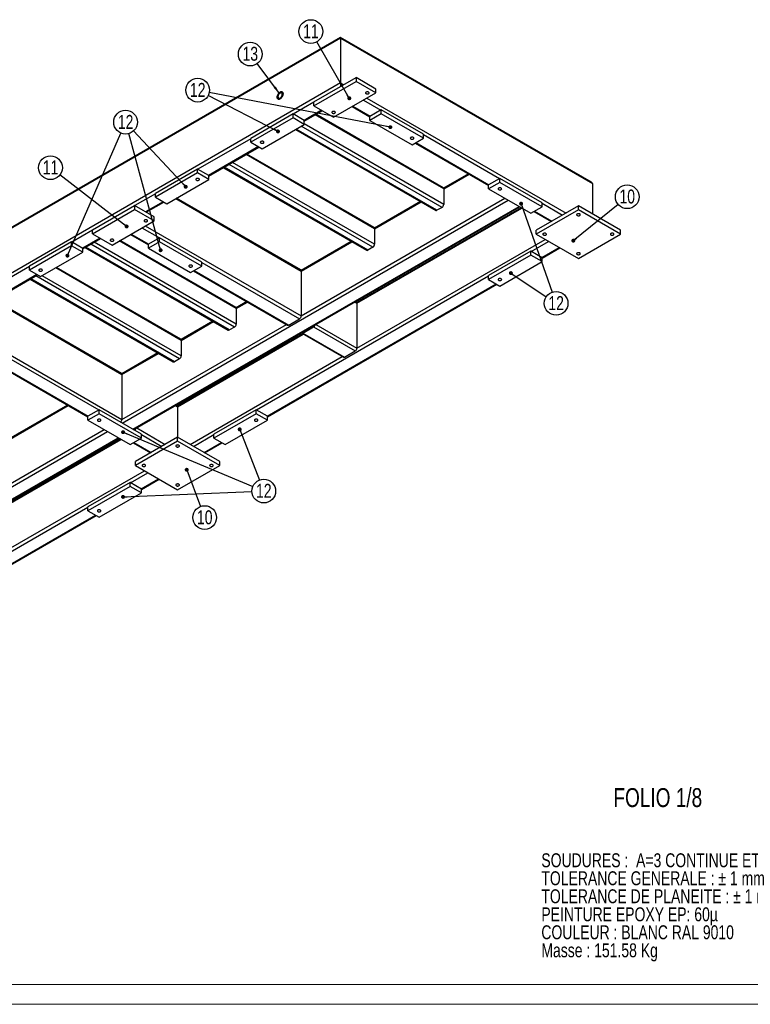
# Model space of a CAD drawing. Header units: millimetres. Extents: x 0 to 841, y 0 to 594.
# Tile 7 of 13: x 491 to 674, y 0 to 247. Entities that reach past the tile are written whole.
import ezdxf

# ---------------------------------------------------------------- set-up
doc = ezdxf.new("R2010")
doc.units = ezdxf.units.MM
doc.layers.add('NOTES', color=6, linetype='Continuous')
doc.layers.add('TRAIT-FORT', color=4, linetype='Continuous', lineweight=25)
doc.styles.add('SLDTEXTSTYLE0', font='TXT', dxfattribs={"width": 0.75})
doc.dimstyles.new('SLDDIMSTYLE2', dxfattribs={"dimtxt": 0.18, "dimasz": 1, "dimexe": 0, "dimexo": 0.0625, "dimgap": 0, "dimtad": 0, "dimtih": 1, "dimtoh": 1, "dimdec": 0, "dimrnd": 1e-09, "dimzin": 0, "dimdsep": 46, "dimtxsty": 'Standard', "dimblk1": 'DOT', "dimblk2": 'DOT', "dimsah": 1, "dimcen": 0.09, "dimadec": 0, "dimazin": 0, "dimtfac": 1, "dimtdec": 0, "dimtofl": 0, "dimtmove": 0, "dimatfit": 3, "dimldrblk": 'DOT', "dimfxl": 1, "dimfrac": 2, "dimtolj": 1, "dimtzin": 0, "dimarcsym": 0})
doc.dimstyles.new('SLDDIMSTYLE3', dxfattribs={"dimtxt": 0.18, "dimasz": 2, "dimexe": 0, "dimexo": 0.0625, "dimgap": 0, "dimtad": 0, "dimtih": 1, "dimtoh": 1, "dimdec": 0, "dimrnd": 1e-09, "dimzin": 0, "dimdsep": 46, "dimtxsty": 'Standard', "dimsah": 1, "dimcen": 0.09, "dimadec": 0, "dimazin": 0, "dimtfac": 2, "dimtdec": 0, "dimtofl": 0, "dimtmove": 0, "dimatfit": 3, "dimfxl": 1, "dimfrac": 2, "dimtolj": 1, "dimtzin": 0, "dimarcsym": 0})

# ---------------------------------------------------------------- blocks, each defined once
blk = doc.blocks.new('SW_NOTE_0')
at = {"layer": 'NOTES', "color": 0, "char_height": 3.5, "attachment_point": 1, "style": 'SLDTEXTSTYLE0'}
for s, insert in [('SOUDURES :  A=3 CONTINUE ETANCHE', (0, 4.51)), ('TOLERANCE GENERALE : ± 1 mm', (0, -0.01)), ('TOLERANCE DE PLANEITE : ± 1 mm/m', (0, -4.54)), ('PEINTURE EPOXY EP: 60µ', (0, -9.07)), ('COULEUR : BLANC RAL 9010', (0, -13.59)), ('Masse : 151.58 Kg', (0, -18.12))]:
    blk.add_mtext(s, dxfattribs=dict(at, insert=insert))
blk = doc.blocks.new('SW_NOTE_16')
at = {"layer": 'NOTES', "color": 0}
blk.add_circle((2.31, 1.88), 2.98, dxfattribs=at)
at = {"layer": 'NOTES', "color": 0, "insert": (2.32, 3.7), "char_height": 3.5, "attachment_point": 2, "style": 'SLDTEXTSTYLE0'}
blk.add_mtext('10', dxfattribs=at)
blk = doc.blocks.new('_Dot')
at = {"color": 0, "linetype": 'ByBlock', "lineweight": -2}
blk.add_line((-0.5, 0), (-1, 0), dxfattribs=at)
at = {"color": 0, "linetype": 'ByBlock', "const_width": 0.5}
blk.add_lwpolyline([(-0.25, 0, 1), (0.25, 0, 1)], format="xyb", close=True, dxfattribs=at)
blk = doc.blocks.new('SW_NOTE_17')
at = {"layer": 'NOTES', "color": 0}
blk.add_circle((2.48, -1.66), 2.98, dxfattribs=at)
at = {"layer": 'NOTES', "color": 0, "insert": (2.49, 0.16), "char_height": 3.5, "attachment_point": 2, "style": 'SLDTEXTSTYLE0'}
blk.add_mtext('12', dxfattribs=at)
blk = doc.blocks.new('SW_NOTE_18')
at = {"layer": 'NOTES', "color": 0}
blk.add_circle((1.08, -2.78), 2.98, dxfattribs=at)
at = {"layer": 'NOTES', "color": 0, "insert": (1.09, -0.96), "char_height": 3.5, "attachment_point": 2, "style": 'SLDTEXTSTYLE0'}
blk.add_mtext('12', dxfattribs=at)
blk = doc.blocks.new('SW_NOTE_19')
at = {"layer": 'NOTES', "color": 0}
blk.add_circle((1.05, -2.79), 2.98, dxfattribs=at)
at = {"layer": 'NOTES', "color": 0, "insert": (1.06, -0.97), "char_height": 3.5, "attachment_point": 2, "style": 'SLDTEXTSTYLE0'}
blk.add_mtext('10', dxfattribs=at)
blk = doc.blocks.new('SW_NOTE_26')
at = {"layer": 'NOTES', "color": 0}
blk.add_circle((-2.36, 1.82), 2.98, dxfattribs=at)
at = {"layer": 'NOTES', "color": 0, "insert": (-2.35, 3.64), "char_height": 3.5, "attachment_point": 2, "style": 'SLDTEXTSTYLE0'}
blk.add_mtext('11', dxfattribs=at)
blk = doc.blocks.new('SW_NOTE_27')
at = {"layer": 'NOTES', "color": 0}
blk.add_circle((-2.03, 2.18), 2.98, dxfattribs=at)
at = {"layer": 'NOTES', "color": 0, "insert": (-2.02, 4), "char_height": 3.5, "attachment_point": 2, "style": 'SLDTEXTSTYLE0'}
blk.add_mtext('12', dxfattribs=at)
blk = doc.blocks.new('SW_NOTE_28')
at = {"layer": 'NOTES', "color": 0}
blk.add_circle((-2.65, 1.36), 2.98, dxfattribs=at)
at = {"layer": 'NOTES', "color": 0, "insert": (-2.64, 3.18), "char_height": 3.5, "attachment_point": 2, "style": 'SLDTEXTSTYLE0'}
blk.add_mtext('12', dxfattribs=at)
blk = doc.blocks.new('SW_NOTE_29')
at = {"layer": 'NOTES', "color": 0}
blk.add_circle((-1.49, 2.58), 2.98, dxfattribs=at)
at = {"layer": 'NOTES', "color": 0, "insert": (-1.48, 4.4), "char_height": 3.5, "attachment_point": 2, "style": 'SLDTEXTSTYLE0'}
blk.add_mtext('11', dxfattribs=at)
blk = doc.blocks.new('SW_NOTE_30')
at = {"layer": 'NOTES', "color": 0}
blk.add_circle((-1.77, 2.4), 2.98, dxfattribs=at)
at = {"layer": 'NOTES', "color": 0, "insert": (-1.76, 4.22), "char_height": 3.5, "attachment_point": 2, "style": 'SLDTEXTSTYLE0'}
blk.add_mtext('13', dxfattribs=at)

msp = doc.modelspace()

# ---------------------------------------------------------------- linework, layer by layer
at = {"lineweight": 18}
for p, q in [((836, 5), (5, 5)), ((841, 0), (0, 0))]:
    msp.add_line(p, q, dxfattribs=at)
at = {"layer": 'TRAIT-FORT', "lineweight": 25}
for p, q in [((571.26, 242.8), (365.14, 123.81)), ((571.26, 243), (365.39, 124.16)), ((634.3, 206.61), (571.26, 243)), ((571.26, 243), (571.26, 242.8)), ((571.26, 242.8), (571.26, 231.53)), ((571.26, 242.8), (634.55, 206.27)), ((564.54, 226.76), (575.15, 232.88)), ((575.15, 232.88), (575.15, 231.9)), ((580.1, 230.02), (575.15, 232.88)), ((571.26, 231.53), (365.14, 112.54)), ((564.54, 225.78), (575.15, 231.9)), ((571.26, 231.53), (571.26, 230.64)), ((571.26, 231.53), (572.04, 231.08)), ((580.1, 229.04), (575.15, 231.9)), ((569.49, 222.92), (580.1, 229.04)), ((577.84, 227.74), (627.9, 198.84)), ((580.1, 229.04), (580.1, 230.02)), ((564.54, 226.68), (559.38, 223.7)), ((564.54, 225.78), (564.54, 226.76)), ((564.54, 225.78), (569.49, 222.92)), ((574.13, 225.59), (578.62, 223)), ((574.3, 225.7), (578.69, 223.16)), ((576.99, 227.25), (581.37, 224.72)), ((559.31, 223.74), (548.7, 217.61)), ((559.31, 222.76), (548.7, 216.63)), ((559.31, 222.76), (559.31, 223.74)), ((562.14, 222.1), (559.31, 223.74)), ((562.14, 221.12), (559.31, 222.76)), ((566.45, 224.68), (562.07, 222.14)), ((562.14, 221.98), (566.63, 224.57)), ((597.16, 204.93), (564.89, 223.57)), ((597.04, 205.21), (565.06, 223.67)), ((581.44, 224.76), (578.62, 223.12)), ((581.44, 223.78), (578.62, 222.14)), ((578.62, 222.14), (578.62, 223.12)), ((581.44, 223.78), (581.44, 224.76)), ((592.05, 218.63), (581.44, 224.76)), ((592.05, 217.65), (581.44, 223.78)), ((551.53, 215), (562.14, 221.12)), ((596.74, 200.28), (561.39, 220.69)), ((562.14, 221.12), (562.14, 222.1)), ((597.16, 201.01), (562.14, 221.23)), ((578.62, 222.14), (589.22, 216.02)), ((559.94, 219.85), (595.17, 199.51)), ((595.47, 199.54), (560.11, 219.95)), ((592.05, 217.65), (592.05, 218.63)), ((592.05, 218.55), (611.21, 207.49)), ((548.7, 217.53), (535.41, 209.86)), ((550.61, 215.53), (538.1, 208.31)), ((538.17, 208.14), (550.79, 215.43)), ((548.7, 216.63), (548.7, 217.61)), ((548.7, 216.63), (551.53, 215)), ((589.22, 216.02), (592.05, 217.65)), ((589.97, 216.45), (608.45, 205.78)), ((590.14, 216.55), (608.53, 205.94)), ((579.79, 194.91), (547.51, 213.54)), ((579.67, 195.18), (547.69, 213.64)), ((578.1, 189.52), (542, 210.36)), ((579.37, 190.25), (543.27, 211.09)), ((579.79, 190.99), (544.12, 211.58)), ((535.34, 209.9), (524.73, 203.78)), ((535.34, 208.92), (524.73, 202.8)), ((535.34, 208.92), (535.34, 209.9)), ((538.17, 208.27), (535.34, 209.9)), ((538.17, 207.29), (535.34, 208.92)), ((538.17, 207.29), (538.17, 208.27)), ((541.82, 210.25), (577.8, 189.49)), ((603.36, 208.72), (597.13, 205.11)), ((597.16, 204.93), (603.54, 208.61)), ((527.56, 201.16), (538.17, 207.29)), ((611.28, 207.53), (608.45, 205.9)), ((611.28, 206.55), (608.45, 204.92)), ((608.45, 204.92), (608.45, 205.9)), ((611.28, 206.55), (611.28, 207.53)), ((621.89, 201.41), (611.28, 207.53)), ((621.89, 200.43), (611.28, 206.55)), ((634.55, 206.27), (634.55, 198.59)), ((524.73, 203.69), (519.57, 200.71)), ((524.73, 202.8), (524.73, 203.78)), ((597.16, 204.93), (597.16, 201.01)), ((608.45, 204.92), (619.06, 198.79)), ((508.89, 194.63), (519.5, 200.75)), ((516.39, 146.06), (613.4, 202.06)), ((519.08, 144.5), (616.09, 200.51)), ((519.5, 200.75), (519.5, 199.77)), ((524.45, 197.9), (519.5, 200.75)), ((526.64, 201.69), (522.26, 199.16)), ((522.43, 199.06), (526.82, 201.59)), ((524.73, 202.8), (527.56, 201.16)), ((529.83, 202.47), (561.36, 184.26)), ((561.24, 184.54), (530, 202.57)), ((561.36, 173), (612.56, 202.55)), ((591.3, 201.75), (579.76, 195.09)), ((579.79, 194.91), (591.47, 201.65)), ((619.06, 198.79), (621.89, 200.43)), ((631.01, 200.63), (620.41, 194.51)), ((621.89, 200.43), (621.89, 201.41)), ((621.89, 201.33), (627.05, 198.35)), ((631.01, 199.65), (631.01, 200.63)), ((641.62, 194.51), (631.01, 200.63)), ((508.89, 193.65), (519.5, 199.77)), ((519.25, 144.4), (616.27, 200.41)), ((524.45, 196.92), (519.5, 199.77)), ((616.62, 200.2), (575.32, 176.36)), ((575.36, 176.18), (616.8, 200.1)), ((596.74, 200.28), (595.47, 199.54)), ((619.81, 199.22), (624.19, 196.69)), ((619.98, 199.33), (624.36, 196.79)), ((631.01, 199.65), (620.41, 193.53)), ((641.62, 193.53), (631.01, 199.65)), ((513.84, 190.79), (524.45, 196.92)), ((522.19, 195.61), (561.36, 173)), ((524.45, 196.92), (524.45, 197.9)), ((508.89, 194.55), (503.73, 191.57)), ((508.89, 193.65), (508.89, 194.63)), ((508.89, 193.65), (513.84, 190.79)), ((518.48, 193.47), (522.97, 190.88)), ((518.65, 193.57), (523.04, 191.04)), ((521.34, 195.12), (525.72, 192.59)), ((579.79, 194.91), (579.79, 190.99)), ((620.41, 193.53), (620.41, 194.51)), ((620.41, 193.53), (631.01, 187.41)), ((631.01, 187.41), (641.62, 193.53)), ((641.62, 193.53), (641.62, 194.51)), ((503.66, 191.61), (493.06, 185.49)), ((503.66, 190.63), (493.06, 184.51)), ((503.66, 190.63), (503.66, 191.61)), ((506.49, 189.98), (503.66, 191.61)), ((506.49, 189), (503.66, 190.63)), ((510.8, 192.55), (506.42, 190.02)), ((506.49, 189.86), (510.98, 192.45)), ((544.63, 170.19), (508.53, 191.03)), ((545.05, 170.93), (509.38, 191.52)), ((545.05, 174.85), (515.64, 191.83)), ((544.93, 175.12), (515.81, 191.93)), ((525.79, 192.63), (522.97, 191)), ((525.79, 191.65), (522.97, 190.02)), ((522.97, 190.02), (522.97, 191)), ((525.79, 191.65), (525.79, 192.63)), ((536.4, 186.51), (525.79, 192.63)), ((536.4, 185.53), (525.79, 191.65)), ((573.93, 191.72), (561.32, 184.45)), ((561.36, 184.26), (574.1, 191.62)), ((575.36, 164.91), (622.67, 192.22)), ((619.13, 189.2), (623.52, 191.73)), ((495.88, 182.88), (506.49, 189)), ((506.49, 189), (506.49, 189.98)), ((507.08, 190.2), (543.05, 169.43)), ((543.35, 169.46), (507.26, 190.3)), ((522.97, 190.02), (533.57, 183.9)), ((579.37, 190.25), (578.1, 189.52)), ((619.06, 189.24), (608.45, 183.12)), ((619.06, 188.26), (608.45, 182.14)), ((619.06, 188.26), (619.06, 189.24)), ((621.89, 187.61), (619.06, 189.24)), ((621.89, 186.63), (619.06, 188.26)), ((621.82, 187.65), (626.2, 190.18)), ((621.89, 187.49), (626.38, 190.08)), ((536.4, 185.53), (536.4, 186.51)), ((536.4, 186.43), (560.94, 172.26)), ((611.28, 180.51), (621.89, 186.63)), ((621.89, 186.63), (621.89, 187.61)), ((493.06, 185.41), (443.84, 157)), ((494.96, 183.41), (446.53, 155.44)), ((446.6, 155.28), (495.14, 183.3)), ((493.06, 184.51), (493.06, 185.49)), ((493.06, 184.51), (495.88, 182.88)), ((531.22, 162.94), (496.29, 183.11)), ((531.22, 166.86), (499.68, 185.07)), ((531.09, 167.14), (499.86, 185.17)), ((533.57, 183.9), (536.4, 185.53)), ((534.32, 184.32), (557.95, 170.68)), ((534.49, 184.43), (558.25, 170.71)), ((561.36, 184.26), (561.36, 173)), ((608.45, 182.14), (608.45, 183.12)), ((493.24, 182.21), (529.22, 161.44)), ((529.52, 161.47), (493.42, 182.31)), ((530.79, 162.21), (494.69, 183.05)), ((550.12, 149.36), (608.45, 183.04)), ((552.81, 147.81), (610.36, 181.04)), ((552.88, 147.65), (610.54, 180.94)), ((608.45, 182.14), (611.28, 180.51)), ((484.04, 176.9), (516.32, 158.26)), ((516.19, 158.54), (484.22, 177)), ((547.71, 176.59), (545.01, 175.03)), ((545.05, 174.85), (547.89, 176.49)), ((574.83, 176.49), (575.36, 176.18)), ((575.24, 176.46), (575.01, 176.59)), ((575.36, 176.18), (575.36, 164.91)), ((545.05, 174.85), (545.05, 170.93)), ((474.28, 171.26), (516.32, 146.99)), ((516.32, 146.99), (557.65, 170.85)), ((539.18, 171.66), (531.18, 167.04)), ((531.22, 166.86), (539.36, 171.56)), ((558.25, 170.71), (560.94, 172.26)), ((565.07, 170.85), (575.36, 164.91)), ((470.69, 169.05), (507.76, 147.65)), ((470.99, 169.08), (507.83, 147.81)), ((473.68, 170.63), (510.52, 149.36)), ((561.72, 168.51), (530.28, 150.36)), ((530.32, 150.18), (561.89, 168.41)), ((544.63, 170.19), (543.35, 169.46)), ((561.49, 168.64), (571.95, 162.6)), ((561.75, 168.94), (561.79, 168.91)), ((561.79, 168.91), (564.47, 170.47)), ((561.79, 168.67), (564.47, 170.22)), ((561.79, 168.67), (572.25, 162.63)), ((564.47, 170.22), (574.94, 164.18)), ((531.22, 166.86), (531.22, 162.94)), ((525.35, 163.68), (516.28, 158.44)), ((516.32, 158.26), (525.52, 163.58)), ((572.25, 162.63), (574.94, 164.18)), ((530.79, 162.21), (529.52, 161.47)), ((533.43, 140.71), (571.65, 162.77)), ((516.32, 158.26), (516.32, 146.99)), ((502.67, 150.59), (469.75, 131.58)), ((469.79, 131.4), (502.85, 150.49)), ((510.59, 149.4), (507.76, 147.77)), ((510.59, 148.42), (510.59, 149.4)), ((521.2, 143.28), (510.59, 149.4)), ((529.79, 150.49), (530.32, 150.18)), ((530.2, 150.45), (529.97, 150.59)), ((530.32, 150.18), (530.32, 142.5)), ((550.05, 149.4), (539.44, 143.28)), ((550.05, 148.42), (550.05, 149.4)), ((552.88, 147.77), (550.05, 149.4)), ((510.59, 148.42), (507.76, 146.79)), ((507.76, 146.79), (507.76, 147.77)), ((507.76, 146.79), (518.37, 140.67)), ((521.2, 142.3), (510.59, 148.42)), ((550.05, 148.42), (539.44, 142.3)), ((542.27, 140.67), (552.88, 146.79)), ((552.88, 146.79), (550.05, 148.42)), ((552.88, 146.79), (552.88, 147.77)), ((414.85, 87.44), (512.71, 143.93)), ((469.79, 120.13), (511.86, 144.42)), ((519.29, 144.38), (519.43, 144.46)), ((520.03, 144.85), (527.21, 140.71)), ((417.54, 85.89), (515.4, 142.38)), ((417.84, 85.86), (515.58, 142.28)), ((515.93, 142.08), (483.75, 123.5)), ((483.79, 123.32), (516.1, 141.97)), ((518.37, 140.67), (521.2, 142.3)), ((519.11, 141.1), (523.5, 138.57)), ((519.29, 141.2), (523.67, 138.67)), ((530.32, 142.5), (519.71, 136.38)), ((530.32, 141.52), (519.71, 135.4)), ((521.2, 142.3), (521.2, 143.28)), ((521.2, 143.2), (526.36, 140.22)), ((530.32, 141.52), (530.32, 142.5)), ((540.93, 136.38), (530.32, 142.5)), ((540.93, 135.4), (530.32, 141.52)), ((534.28, 140.22), (539.44, 143.2)), ((536.97, 138.67), (541.35, 141.2)), ((537.14, 138.57), (541.53, 141.1)), ((539.44, 142.3), (539.44, 143.28)), ((539.44, 142.3), (542.27, 140.67)), ((519.71, 135.4), (519.71, 136.38)), ((540.93, 135.4), (540.93, 136.38)), ((483.79, 112.05), (521.98, 134.09)), ((519.71, 135.4), (530.32, 129.28)), ((530.32, 129.28), (540.93, 135.4)), ((518.44, 131.07), (522.82, 133.6)), ((521.13, 129.52), (525.51, 132.05)), ((521.2, 129.36), (525.69, 131.95)), ((518.37, 131.11), (507.76, 124.99)), ((518.37, 130.14), (507.76, 124.01)), ((518.37, 130.14), (518.37, 131.11)), ((521.2, 129.48), (518.37, 131.11)), ((521.2, 128.5), (518.37, 130.14)), ((521.2, 128.5), (521.2, 129.48)), ((510.59, 122.38), (521.2, 128.5)), ((448.22, 90.54), (507.76, 124.91)), ((507.76, 124.01), (507.76, 124.99)), ((507.76, 124.01), (510.59, 122.38)), ((450.91, 88.99), (509.67, 122.91)), ((450.98, 88.83), (509.85, 122.81))]:
    msp.add_line(p, q, dxfattribs=at)
at = {"layer": 'TRAIT-FORT', "lineweight": 25, "flags": 128}
for points in [[(556.06, 229.25), (556.19, 229.31), (556.33, 229.35), (556.45, 229.35), (556.56, 229.31), (556.65, 229.25), (556.72, 229.16), (556.77, 229.04), (556.8, 228.9), (556.8, 228.74), (556.77, 228.57), (556.72, 228.39), (556.65, 228.22), (556.56, 228.05), (556.45, 227.89), (556.33, 227.75), (556.19, 227.63), (556.06, 227.53), (555.92, 227.47), (555.79, 227.44), (555.67, 227.44), (555.56, 227.47), (555.47, 227.53), (555.39, 227.63), (555.34, 227.74), (555.32, 227.89), (555.32, 228.04), (555.34, 228.21), (555.39, 228.39), (555.47, 228.57), (555.56, 228.74), (555.67, 228.89), (555.79, 229.04), (555.92, 229.15), (556.06, 229.25)], [(556.06, 229.25), (555.92, 229.15), (555.79, 229.04), (555.67, 228.89), (555.56, 228.74), (555.47, 228.57), (555.39, 228.39), (555.34, 228.21), (555.32, 228.04), (555.32, 227.88), (555.34, 227.74), (555.39, 227.62), (555.47, 227.53), (555.56, 227.47), (555.67, 227.44), (555.79, 227.44), (555.92, 227.47), (556.06, 227.53), (556.2, 227.63), (556.33, 227.75), (556.45, 227.89), (556.56, 228.05), (556.65, 228.22), (556.72, 228.39), (556.77, 228.57), (556.8, 228.74), (556.8, 228.9), (556.77, 229.04), (556.72, 229.16), (556.65, 229.25), (556.56, 229.31), (556.45, 229.35), (556.33, 229.34), (556.2, 229.31), (556.06, 229.25)], [(556.06, 229), (555.95, 228.92), (555.84, 228.82), (555.74, 228.69), (555.65, 228.55), (555.59, 228.41), (555.55, 228.26), (555.53, 228.12), (555.54, 227.99), (555.57, 227.88), (555.62, 227.79), (555.69, 227.74), (555.79, 227.71), (555.89, 227.71), (556, 227.75), (556.12, 227.81), (556.23, 227.91), (556.33, 228.02), (556.42, 228.16), (556.5, 228.3), (556.55, 228.45), (556.58, 228.59), (556.59, 228.73), (556.57, 228.85), (556.53, 228.95), (556.46, 229.02), (556.38, 229.06), (556.28, 229.07), (556.17, 229.05), (556.06, 229)], [(577.66, 228.86), (577.76, 228.81), (577.88, 228.79), (578.01, 228.78), (578.14, 228.8), (578.25, 228.83), (578.34, 228.89), (578.4, 228.95), (578.43, 229.02), (578.42, 229.1), (578.37, 229.17), (578.3, 229.23), (578.19, 229.27), (578.07, 229.3), (577.95, 229.3), (577.82, 229.29), (577.71, 229.25), (577.62, 229.2), (577.56, 229.13), (577.53, 229.06), (577.54, 228.99), (577.58, 228.92), (577.66, 228.86)], [(569.18, 223.96), (569.28, 223.92), (569.4, 223.89), (569.53, 223.89), (569.65, 223.9), (569.76, 223.94), (569.85, 223.99), (569.91, 224.05), (569.94, 224.13), (569.93, 224.2), (569.89, 224.27), (569.81, 224.33), (569.71, 224.37), (569.59, 224.4), (569.46, 224.4), (569.34, 224.39), (569.22, 224.35), (569.13, 224.3), (569.07, 224.24), (569.04, 224.16), (569.05, 224.09), (569.1, 224.02), (569.18, 223.96)], [(588.9, 217.47), (589.01, 217.43), (589.13, 217.4), (589.25, 217.39), (589.38, 217.41), (589.49, 217.45), (589.58, 217.5), (589.64, 217.56), (589.67, 217.64), (589.66, 217.71), (589.62, 217.78), (589.54, 217.84), (589.44, 217.88), (589.32, 217.91), (589.19, 217.91), (589.06, 217.9), (588.95, 217.86), (588.86, 217.81), (588.8, 217.74), (588.77, 217.67), (588.78, 217.6), (588.83, 217.53), (588.9, 217.47)], [(551.85, 216.45), (551.93, 216.51), (551.97, 216.58), (551.98, 216.65), (551.95, 216.72), (551.89, 216.79), (551.8, 216.84), (551.69, 216.88), (551.56, 216.89), (551.44, 216.89), (551.32, 216.86), (551.21, 216.82), (551.14, 216.76), (551.09, 216.69), (551.08, 216.61), (551.11, 216.54), (551.17, 216.48), (551.26, 216.43), (551.38, 216.39), (551.5, 216.37), (551.63, 216.38), (551.75, 216.41), (551.85, 216.45)], [(535.02, 207.1), (535.12, 207.06), (535.24, 207.03), (535.37, 207.03), (535.5, 207.04), (535.61, 207.08), (535.7, 207.13), (535.76, 207.19), (535.79, 207.27), (535.78, 207.34), (535.74, 207.41), (535.66, 207.47), (535.56, 207.51), (535.44, 207.54), (535.31, 207.54), (535.18, 207.53), (535.07, 207.49), (534.98, 207.44), (534.92, 207.38), (534.89, 207.3), (534.9, 207.23), (534.95, 207.16), (535.02, 207.1)], [(610.97, 204.73), (611.07, 204.69), (611.19, 204.66), (611.32, 204.66), (611.44, 204.67), (611.55, 204.71), (611.64, 204.76), (611.7, 204.83), (611.73, 204.9), (611.72, 204.97), (611.68, 205.04), (611.6, 205.1), (611.5, 205.15), (611.38, 205.17), (611.25, 205.18), (611.13, 205.16), (611.01, 205.13), (610.92, 205.07), (610.86, 205.01), (610.83, 204.94), (610.84, 204.86), (610.89, 204.79), (610.97, 204.73)], [(630.69, 198.24), (630.8, 198.2), (630.92, 198.17), (631.04, 198.17), (631.17, 198.18), (631.28, 198.22), (631.37, 198.27), (631.43, 198.34), (631.46, 198.41), (631.45, 198.48), (631.41, 198.55), (631.33, 198.61), (631.23, 198.66), (631.11, 198.68), (630.98, 198.69), (630.85, 198.67), (630.74, 198.64), (630.65, 198.58), (630.59, 198.52), (630.56, 198.45), (630.57, 198.37), (630.62, 198.3), (630.69, 198.24)], [(522.01, 196.73), (522.11, 196.69), (522.23, 196.66), (522.36, 196.66), (522.49, 196.67), (522.6, 196.71), (522.69, 196.76), (522.75, 196.83), (522.78, 196.9), (522.77, 196.97), (522.72, 197.04), (522.65, 197.1), (522.54, 197.15), (522.42, 197.17), (522.3, 197.18), (522.17, 197.16), (522.06, 197.13), (521.97, 197.07), (521.91, 197.01), (521.88, 196.94), (521.89, 196.86), (521.93, 196.79), (522.01, 196.73)], [(622.21, 193.35), (622.31, 193.3), (622.43, 193.28), (622.56, 193.27), (622.68, 193.29), (622.8, 193.32), (622.89, 193.37), (622.95, 193.44), (622.98, 193.51), (622.97, 193.58), (622.92, 193.65), (622.84, 193.71), (622.74, 193.76), (622.62, 193.78), (622.49, 193.79), (622.37, 193.77), (622.26, 193.74), (622.17, 193.68), (622.1, 193.62), (622.08, 193.55), (622.09, 193.47), (622.13, 193.4), (622.21, 193.35)], [(639.18, 193.35), (639.28, 193.3), (639.4, 193.28), (639.53, 193.27), (639.65, 193.29), (639.77, 193.32), (639.86, 193.37), (639.92, 193.44), (639.95, 193.51), (639.94, 193.58), (639.89, 193.65), (639.82, 193.71), (639.71, 193.76), (639.59, 193.78), (639.46, 193.79), (639.34, 193.77), (639.23, 193.74), (639.14, 193.68), (639.08, 193.62), (639.05, 193.55), (639.06, 193.47), (639.1, 193.4), (639.18, 193.35)], [(513.53, 191.84), (513.63, 191.79), (513.75, 191.76), (513.88, 191.76), (514, 191.78), (514.11, 191.81), (514.2, 191.86), (514.27, 191.93), (514.29, 192), (514.28, 192.07), (514.24, 192.14), (514.16, 192.2), (514.06, 192.25), (513.94, 192.27), (513.81, 192.28), (513.69, 192.26), (513.57, 192.23), (513.48, 192.17), (513.42, 192.11), (513.4, 192.04), (513.4, 191.96), (513.45, 191.89), (513.53, 191.84)], [(630.69, 188.45), (630.8, 188.4), (630.92, 188.38), (631.04, 188.37), (631.17, 188.39), (631.28, 188.42), (631.37, 188.47), (631.43, 188.54), (631.46, 188.61), (631.45, 188.69), (631.41, 188.76), (631.33, 188.81), (631.23, 188.86), (631.11, 188.88), (630.98, 188.89), (630.85, 188.87), (630.74, 188.84), (630.65, 188.79), (630.59, 188.72), (630.56, 188.65), (630.57, 188.58), (630.62, 188.51), (630.69, 188.45)], [(533.25, 185.34), (533.36, 185.3), (533.48, 185.27), (533.6, 185.27), (533.73, 185.28), (533.84, 185.32), (533.93, 185.37), (533.99, 185.44), (534.02, 185.51), (534.01, 185.58), (533.97, 185.65), (533.89, 185.71), (533.79, 185.76), (533.67, 185.78), (533.54, 185.79), (533.42, 185.77), (533.3, 185.74), (533.21, 185.68), (533.15, 185.62), (533.12, 185.55), (533.13, 185.47), (533.18, 185.4), (533.25, 185.34)], [(496.2, 184.32), (496.28, 184.38), (496.32, 184.45), (496.33, 184.53), (496.31, 184.6), (496.24, 184.66), (496.15, 184.72), (496.04, 184.75), (495.92, 184.77), (495.79, 184.76), (495.67, 184.74), (495.57, 184.69), (495.49, 184.63), (495.44, 184.56), (495.43, 184.49), (495.46, 184.42), (495.52, 184.35), (495.61, 184.3), (495.73, 184.26), (495.85, 184.25), (495.98, 184.25), (496.1, 184.28), (496.2, 184.32)], [(611.6, 181.96), (611.68, 182.02), (611.72, 182.09), (611.73, 182.16), (611.7, 182.23), (611.64, 182.3), (611.55, 182.35), (611.44, 182.38), (611.32, 182.4), (611.19, 182.39), (611.07, 182.37), (610.97, 182.32), (610.89, 182.26), (610.84, 182.2), (610.83, 182.12), (610.86, 182.05), (610.92, 181.98), (611.01, 181.93), (611.13, 181.9), (611.25, 181.88), (611.38, 181.89), (611.5, 181.91), (611.6, 181.96)], [(510.27, 146.61), (510.38, 146.56), (510.5, 146.54), (510.62, 146.53), (510.75, 146.55), (510.86, 146.58), (510.95, 146.63), (511.01, 146.7), (511.04, 146.77), (511.03, 146.84), (510.99, 146.91), (510.91, 146.97), (510.81, 147.02), (510.69, 147.04), (510.56, 147.05), (510.43, 147.03), (510.32, 147), (510.23, 146.95), (510.17, 146.88), (510.14, 146.81), (510.15, 146.73), (510.2, 146.67), (510.27, 146.61)], [(549.73, 146.61), (549.83, 146.56), (549.95, 146.54), (550.08, 146.53), (550.21, 146.55), (550.32, 146.58), (550.41, 146.63), (550.47, 146.7), (550.5, 146.77), (550.49, 146.84), (550.44, 146.91), (550.37, 146.97), (550.26, 147.02), (550.14, 147.04), (550.02, 147.05), (549.89, 147.03), (549.78, 147), (549.69, 146.95), (549.63, 146.88), (549.6, 146.81), (549.61, 146.73), (549.65, 146.67), (549.73, 146.61)], [(530, 140.12), (530.1, 140.07), (530.22, 140.05), (530.35, 140.04), (530.48, 140.06), (530.59, 140.09), (530.68, 140.14), (530.74, 140.21), (530.77, 140.28), (530.76, 140.35), (530.71, 140.42), (530.64, 140.48), (530.54, 140.53), (530.42, 140.55), (530.29, 140.56), (530.16, 140.54), (530.05, 140.51), (529.96, 140.45), (529.9, 140.39), (529.87, 140.32), (529.88, 140.24), (529.92, 140.17), (530, 140.12)], [(521.52, 135.22), (521.62, 135.17), (521.74, 135.15), (521.87, 135.14), (521.99, 135.16), (522.1, 135.19), (522.19, 135.25), (522.26, 135.31), (522.28, 135.38), (522.27, 135.46), (522.23, 135.53), (522.15, 135.58), (522.05, 135.63), (521.93, 135.65), (521.8, 135.66), (521.68, 135.64), (521.56, 135.61), (521.47, 135.56), (521.41, 135.49), (521.39, 135.42), (521.39, 135.35), (521.44, 135.28), (521.52, 135.22)], [(538.49, 135.22), (538.59, 135.17), (538.71, 135.15), (538.84, 135.14), (538.96, 135.16), (539.07, 135.19), (539.17, 135.25), (539.23, 135.31), (539.25, 135.38), (539.24, 135.46), (539.2, 135.53), (539.12, 135.58), (539.02, 135.63), (538.9, 135.65), (538.77, 135.66), (538.65, 135.64), (538.54, 135.61), (538.44, 135.56), (538.38, 135.49), (538.36, 135.42), (538.37, 135.35), (538.41, 135.28), (538.49, 135.22)], [(530, 130.32), (530.1, 130.27), (530.22, 130.25), (530.35, 130.24), (530.48, 130.26), (530.59, 130.29), (530.68, 130.35), (530.74, 130.41), (530.77, 130.48), (530.76, 130.56), (530.71, 130.63), (530.64, 130.69), (530.54, 130.73), (530.42, 130.76), (530.29, 130.76), (530.16, 130.75), (530.05, 130.71), (529.96, 130.66), (529.9, 130.59), (529.87, 130.52), (529.88, 130.45), (529.92, 130.38), (530, 130.32)], [(510.91, 123.83), (510.99, 123.89), (511.03, 123.96), (511.04, 124.03), (511.01, 124.1), (510.95, 124.17), (510.86, 124.22), (510.75, 124.26), (510.62, 124.27), (510.5, 124.27), (510.38, 124.24), (510.27, 124.2), (510.2, 124.14), (510.15, 124.07), (510.14, 123.99), (510.17, 123.92), (510.23, 123.86), (510.32, 123.8), (510.43, 123.77), (510.56, 123.75), (510.69, 123.76), (510.81, 123.78), (510.91, 123.83)]]:
    msp.add_lwpolyline(points, dxfattribs=at)
at = {"layer": 'TRAIT-FORT', "lineweight": 25}
for centre, radius, start, end in [((596.87, 204.97), 0.296, 353.7012, 54.9867), ((596.24, 201.06), 0.922, 302.6055, 357.3945), ((595.29, 199.79), 0.302, 245.6929, 305.6176), ((579.5, 194.94), 0.296, 353.7012, 54.9867), ((578.87, 191.03), 0.922, 302.6055, 357.3945), ((577.92, 189.76), 0.302, 245.6929, 305.6176), ((561.07, 184.3), 0.296, 353.7012, 54.9867), ((575.07, 176.21), 0.296, 353.7012, 54.9867), ((544.76, 174.88), 0.296, 353.7012, 54.9867), ((544.13, 170.97), 0.922, 302.6055, 357.3945), ((560.44, 173.04), 0.922, 302.6055, 357.3945), ((543.18, 169.71), 0.302, 245.6929, 305.6176), ((558.07, 170.96), 0.302, 245.6929, 305.6176), ((561.62, 168.87), 0.259, 211.4558, 309.7085), ((561.69, 169.05), 0.166, 261.0531, 304.1615), ((563.97, 171), 0.928, 302.6962, 343.029), ((564.26, 170.82), 0.414, 301.6608, 324.2411), ((530.92, 166.89), 0.296, 353.7012, 54.9867), ((574.44, 164.96), 0.922, 302.6055, 357.3945), ((529.34, 161.72), 0.302, 245.6929, 305.6176), ((530.29, 162.98), 0.922, 302.6055, 357.3945), ((572.08, 162.87), 0.302, 245.6929, 305.6176), ((516.02, 158.29), 0.296, 353.7012, 54.9867), ((530.03, 150.21), 0.296, 353.7012, 54.9867), ((515.38, 147.04), 0.937, 308.0272, 357.1158), ((519.21, 144.82), 0.414, 301.6608, 324.2411), ((518.9, 145.01), 0.958, 308.3075, 342.6614)]:
    msp.add_arc(centre, radius, start, end, dxfattribs=at)
msp.add_ellipse((633.7, 206.27), major_axis=(0.849, 0), ratio=0.577382, start_param=0, end_param=0.785479, dxfattribs=at)

# ---------------------------------------------------------------- block references
at = {"layer": 'NOTES'}
for name, p in [('SW_NOTE_29', (565.27, 241.87)), ('SW_NOTE_30', (550.33, 236.4)), ('SW_NOTE_28', (538, 228.37)), ('SW_NOTE_27', (519.26, 219.51)), ('SW_NOTE_26', (500.73, 208.42)), ('SW_NOTE_16', (640.96, 201.06)), ('SW_NOTE_17', (622.93, 177.81)), ('SW_NOTE_18', (550.87, 131.76)), ('SW_NOTE_19', (536.06, 125.11)), ('SW_NOTE_0', (621.7, 33.44))]:
    msp.add_blockref(name, p, dxfattribs=at)

# ---------------------------------------------------------------- texts
at = {"layer": 'NOTES', "insert": (639.81, 54.33), "char_height": 4.762, "attachment_point": 1, "style": 'SLDTEXTSTYLE0'}
msp.add_mtext('FOLIO 1/8', dxfattribs=at)

# ---------------------------------------------------------------- leaders
at = {"layer": 'NOTES'}
for points, dimstyle in [([(573.45, 227.7), (565.27, 241.87)], 'SLDDIMSTYLE2'), ([(555.89, 228.88), (550.33, 236.4)], 'SLDDIMSTYLE3'), ([(555.52, 219.36), (538, 228.37)], 'SLDDIMSTYLE2'), ([(583.76, 220.43), (538.27, 229.18)], 'SLDDIMSTYLE2'), ([(502.63, 188.15), (516.04, 218.95)], 'SLDDIMSTYLE2'), ([(526.04, 189.51), (518.02, 218.81)], 'SLDDIMSTYLE2'), ([(532.34, 205.45), (519.26, 219.51)], 'SLDDIMSTYLE2'), ([(517.5, 195.48), (500.73, 208.42)], 'SLDDIMSTYLE2'), ([(616.61, 201.2), (624.42, 178.97)], 'SLDDIMSTYLE2'), ([(629.73, 191.91), (640.96, 201.06)], 'SLDDIMSTYLE2'), ([(614.04, 183.75), (622.93, 177.81)], 'SLDDIMSTYLE2'), ([(516.6, 143.78), (549.2, 130.14)], 'SLDDIMSTYLE2'), ([(545.9, 144.48), (550.87, 131.76)], 'SLDDIMSTYLE2'), ([(532.59, 134.33), (536.06, 125.11)], 'SLDDIMSTYLE2'), ([(516.6, 127.52), (548.97, 128.86)], 'SLDDIMSTYLE2')]:
    msp.add_leader(points, dimstyle=dimstyle, dxfattribs=at)

doc.saveas('drawing.dxf')
